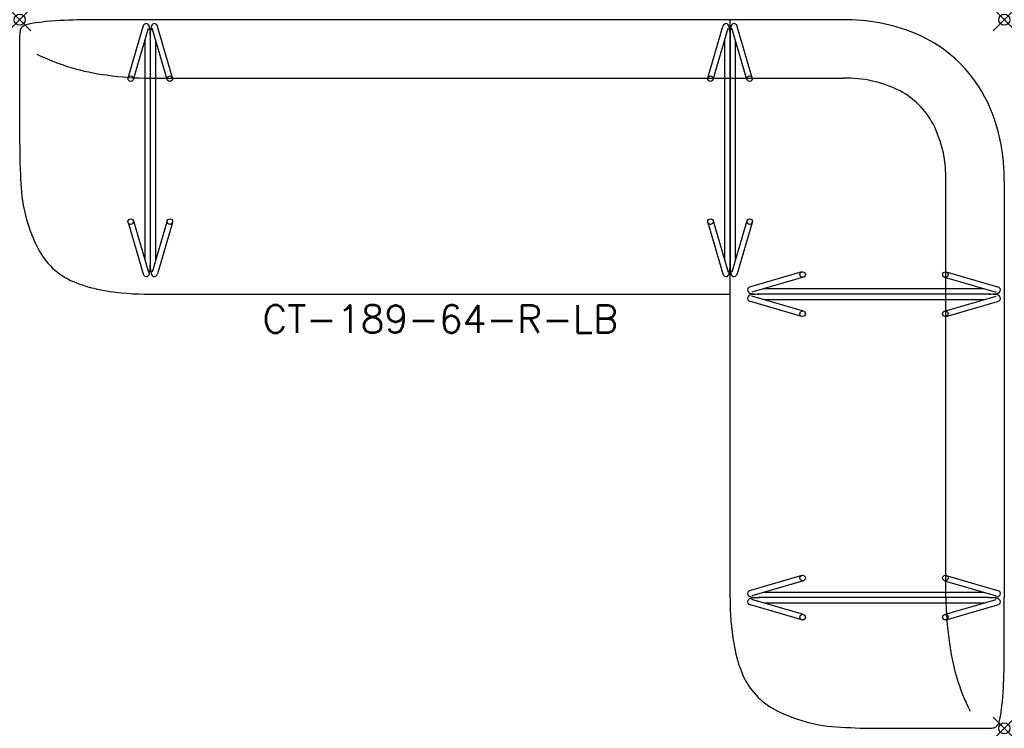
# Model space of a CAD drawing. Header units: inches. Extents: x -89 to 0, y -64 to 0.
import ezdxf
from ezdxf.enums import TextEntityAlignment as Align

# ---------------------------------------------------------------- set-up
doc = ezdxf.new("R2010")
doc.units = ezdxf.units.IN
doc.header["$MEASUREMENT"] = 0
doc.header["$PDMODE"] = 35
doc.layers.add('AFUCH-P', color=2, linetype='Continuous')
doc.layers.add('AFUCH-P-TN', color=2, linetype='Continuous')
doc.styles.get("Standard").update_dxf_attribs({"font": 'txt.shx'})

msp = doc.modelspace()

# ---------------------------------------------------------------- linework, layer by layer
at = {"layer": 'AFUCH-P'}
for p, q in [((-79.209, -5.255), (-77.853, -0.609)), ((-78.729, -5.395), (-77.373, -0.749)), ((-14.563, -0.001), (-77.221, -0.001)), ((-75.668, -5.395), (-77.024, -0.749)), ((-75.188, -5.255), (-76.544, -0.609)), ((-26.799, -5.255), (-25.443, -0.609)), ((-26.319, -5.395), (-24.963, -0.749)), ((-24.783, -52.221), (-24.783, -0.001)), ((-23.258, -5.395), (-24.614, -0.749)), ((-22.778, -5.255), (-24.134, -0.609)), ((-89.001, -11.276), (-89.001, -1.403)), ((-77.198, -1.405), (-77.198, -22.152)), ((-24.789, -1.405), (-24.789, -22.152)), ((-77.696, -1.859), (-77.696, -21.698)), ((-76.7, -21.698), (-76.7, -1.859)), ((-25.287, -1.859), (-25.287, -21.698)), ((-24.291, -21.698), (-24.291, -1.859)), ((-77.221, -5.283), (-14.563, -5.283)), ((-5.283, -52.221), (-5.283, -14.563)), ((-0.001, -14.563), (-0.001, -52.221)), ((-79.209, -18.302), (-77.853, -22.948)), ((-78.729, -18.161), (-77.373, -22.808)), ((-75.668, -18.161), (-77.024, -22.808)), ((-75.188, -18.302), (-76.544, -22.948)), ((-26.799, -18.302), (-25.443, -22.948)), ((-26.319, -18.161), (-24.963, -22.808)), ((-23.258, -18.161), (-24.614, -22.808)), ((-22.778, -18.302), (-24.134, -22.948)), ((-18.302, -22.778), (-22.948, -24.134)), ((-5.255, -22.778), (-0.609, -24.134)), ((-18.161, -23.258), (-22.808, -24.614)), ((-5.395, -23.258), (-0.749, -24.614)), ((-77.221, -24.783), (-24.783, -24.783)), ((-1.405, -24.789), (-22.152, -24.789)), ((-21.698, -24.291), (-1.859, -24.291)), ((-18.302, -26.799), (-22.948, -25.443)), ((-18.161, -26.319), (-22.808, -24.963)), ((-1.859, -25.287), (-21.698, -25.287)), ((-5.395, -26.319), (-0.749, -24.963)), ((-5.255, -26.799), (-0.609, -25.443)), ((-18.302, -50.188), (-22.948, -51.544)), ((-18.161, -50.668), (-22.808, -52.024)), ((-5.395, -50.668), (-0.749, -52.024)), ((-5.255, -50.188), (-0.609, -51.544)), ((-18.161, -53.729), (-22.808, -52.373)), ((-1.405, -52.198), (-22.152, -52.198)), ((-21.698, -51.7), (-1.859, -51.7)), ((-5.395, -53.729), (-0.749, -52.373)), ((-18.302, -54.209), (-22.948, -52.853)), ((-1.859, -52.696), (-21.698, -52.696)), ((-5.255, -54.209), (-0.609, -52.853)), ((-11.276, -64.001), (-1.403, -64.001))]:
    msp.add_line(p, q, dxfattribs=at)
for centre in [(-78.969, -5.325), (-75.428, -5.325), (-26.559, -5.325), (-23.018, -5.325), (-78.969, -18.232), (-75.428, -18.232), (-26.559, -18.232), (-23.018, -18.232), (-18.232, -23.018), (-5.325, -23.018), (-18.232, -26.559), (-5.325, -26.559), (-18.232, -50.428), (-5.325, -50.428), (-18.232, -53.969), (-5.325, -53.969)]:
    msp.add_circle(centre, 0.25, dxfattribs=at)
for centre, radius, start, end in [((-78.759, -481.34), 481.341, 89.8152, 90.59781), ((-14.356, -16.514), 16.514, 67.84916, 90.71805), ((-88.4, -1.06), 0.562, 144.23487, 166.7115), ((-88.281, -1.204), 0.744, 113.47357, 140.58586), ((-87.599, -2.828), 2.506, 100.36327, 112.97519), ((-85.692, -12.93), 12.786, 95.74598, 100.6273), ((-83.244, -37.291), 37.27, 90.82477, 95.74044), ((-77.441, -0.714), 0.424, 144.75873, 165.71397), ((-77.567, -0.623), 0.269, 39.56917, 145.21665), ((-77.724, -0.736), 0.463, 10.79519, 37.91637), ((-81.365, -1.416), 4.166, 0.14622, 10.60276), ((-73.032, -1.416), 4.166, 169.39724, 179.85378), ((-76.672, -0.736), 0.463, 142.08363, 169.20481), ((-76.83, -0.623), 0.269, 34.78335, 140.43083), ((-76.956, -0.714), 0.424, 14.28603, 35.24127), ((-25.031, -0.714), 0.424, 144.75873, 165.71397), ((-25.157, -0.623), 0.269, 39.56917, 145.21665), ((-25.314, -0.736), 0.463, 10.79519, 37.91637), ((-28.955, -1.416), 4.166, 0.14622, 10.60276), ((-20.622, -1.416), 4.166, 169.39724, 179.85378), ((-24.263, -0.736), 0.463, 142.08363, 169.20481), ((-24.42, -0.623), 0.269, 34.78335, 140.43083), ((-24.546, -0.714), 0.424, 14.28603, 35.24127), ((-86.654, -1.434), 2.348, 167.60832, 179.24218), ((-12.853, -12.842), 12.552, 22.05024, 67.88634), ((-78.754, 14.472), 19.606, 243.6567, 263.07816), ((-77.041, 23.348), 28.631, 261.81621, 269.66936), ((-14.247, -15.939), 10.661, 63.05182, 91.69941), ((-12.865, -12.865), 7.295, 28.21231, 61.78769), ((-16.514, -14.356), 16.514, 359.28195, 22.15084), ((-15.939, -14.247), 10.661, 358.30059, 26.94818), ((-40.903, -11.466), 48.099, 179.77463, 183.95175), ((-75.184, -14.324), 13.711, 181.90585, 208.52695), ((-81.666, -17.812), 6.35, 208.8147, 249.61876), ((-81.365, -22.141), 4.166, 349.39724, 359.85378), ((-73.032, -22.141), 4.166, 180.14622, 190.60276), ((-28.955, -22.141), 4.166, 349.39724, 359.85378), ((-20.622, -22.141), 4.166, 180.14622, 190.60276), ((-77.441, -22.843), 0.424, 194.28603, 215.24127), ((-77.567, -22.934), 0.269, 214.78335, 320.43083), ((-77.724, -22.821), 0.463, 322.08363, 349.20481), ((-76.672, -22.821), 0.463, 190.79519, 217.91637), ((-76.83, -22.934), 0.269, 219.56917, 325.21665), ((-76.956, -22.843), 0.424, 324.75873, 345.71397), ((-25.031, -22.843), 0.424, 194.28603, 215.24127), ((-25.157, -22.934), 0.269, 214.78335, 320.43083), ((-25.314, -22.821), 0.463, 322.08363, 349.20481), ((-24.263, -22.821), 0.463, 190.79519, 217.91637), ((-24.42, -22.934), 0.269, 219.56917, 325.21665), ((-24.546, -22.843), 0.424, 324.75873, 345.71397), ((-79.184, -11.478), 13.153, 249.09286, 260.56713), ((-77.446, -1.734), 23.05, 260.27377, 270.59592), ((-22.934, -24.42), 0.269, 124.78335, 230.43083), ((-22.821, -24.263), 0.463, 232.08363, 259.20481), ((-22.821, -25.314), 0.463, 100.79519, 127.91637), ((-22.843, -24.546), 0.424, 104.28603, 125.24127), ((-22.141, -20.622), 4.166, 259.39724, 269.85378), ((-22.141, -28.955), 4.166, 90.14622, 100.60276), ((-1.416, -20.622), 4.166, 270.14622, 280.60276), ((-1.416, -28.955), 4.166, 79.39724, 89.85378), ((-0.736, -24.263), 0.463, 280.79519, 307.91637), ((-0.736, -25.314), 0.463, 52.08363, 79.20481), ((-0.714, -24.546), 0.424, 54.75873, 75.71397), ((-0.623, -24.42), 0.269, 309.56917, 55.21665), ((-22.934, -25.157), 0.269, 129.56917, 235.21665), ((-22.843, -25.031), 0.424, 234.75873, 255.71397), ((-0.714, -25.031), 0.424, 284.28603, 305.24127), ((-0.623, -25.157), 0.269, 304.78335, 50.43083), ((-22.934, -51.83), 0.269, 124.78335, 230.43083), ((-22.843, -51.956), 0.424, 104.28603, 125.24127), ((-0.714, -51.956), 0.424, 54.75873, 75.71397), ((-0.623, -51.83), 0.269, 309.56917, 55.21665), ((-1.734, -52.446), 23.05, 179.40408, 189.72623), ((-22.934, -52.567), 0.269, 129.56917, 235.21665), ((-22.821, -51.672), 0.463, 232.08363, 259.20481), ((-22.821, -52.724), 0.463, 100.79519, 127.91637), ((-22.141, -48.032), 4.166, 259.39724, 269.85378), ((-22.141, -56.365), 4.166, 90.14622, 100.60276), ((23.348, -52.041), 28.631, 180.33064, 188.18379), ((-1.416, -48.032), 4.166, 270.14622, 280.60276), ((-1.416, -56.365), 4.166, 79.39724, 89.85378), ((-0.736, -51.672), 0.463, 280.79519, 307.91637), ((-0.736, -52.724), 0.463, 52.08363, 79.20481), ((-0.623, -52.567), 0.269, 304.78335, 50.43083), ((-481.34, -53.759), 481.341, 359.40219, 0.1848), ((-22.843, -52.441), 0.424, 234.75873, 255.71397), ((-0.714, -52.441), 0.424, 284.28603, 305.24127), ((-11.478, -54.184), 13.153, 189.43287, 200.90714), ((14.472, -53.754), 19.606, 186.92184, 206.3433), ((-17.812, -56.666), 6.35, 200.38124, 241.1853), ((-37.291, -58.244), 37.27, 354.25956, 359.17523), ((-14.324, -50.184), 13.711, 241.47305, 268.09415), ((-12.93, -60.692), 12.786, 349.3727, 354.25402), ((-2.828, -62.599), 2.506, 337.02481, 349.63673), ((-11.466, -15.903), 48.099, 266.04825, 270.22537), ((-1.434, -61.654), 2.348, 270.75782, 282.39168), ((-1.06, -63.4), 0.562, 283.2885, 305.76513), ((-1.204, -63.281), 0.744, 309.41414, 336.52643)]:
    msp.add_arc(centre, radius, start, end, dxfattribs=at)
for p in [(-89, 0), (0, 0), (0, -64)]:
    msp.add_point(p, dxfattribs=at)

# ---------------------------------------------------------------- texts
at = {"layer": 'AFUCH-P-TN'}
msp.add_text('CT-189-64-R-LB', height=2.5, dxfattribs=at).set_placement((-50.993, -28.283), align=Align.CENTER)

doc.saveas('drawing.dxf')
